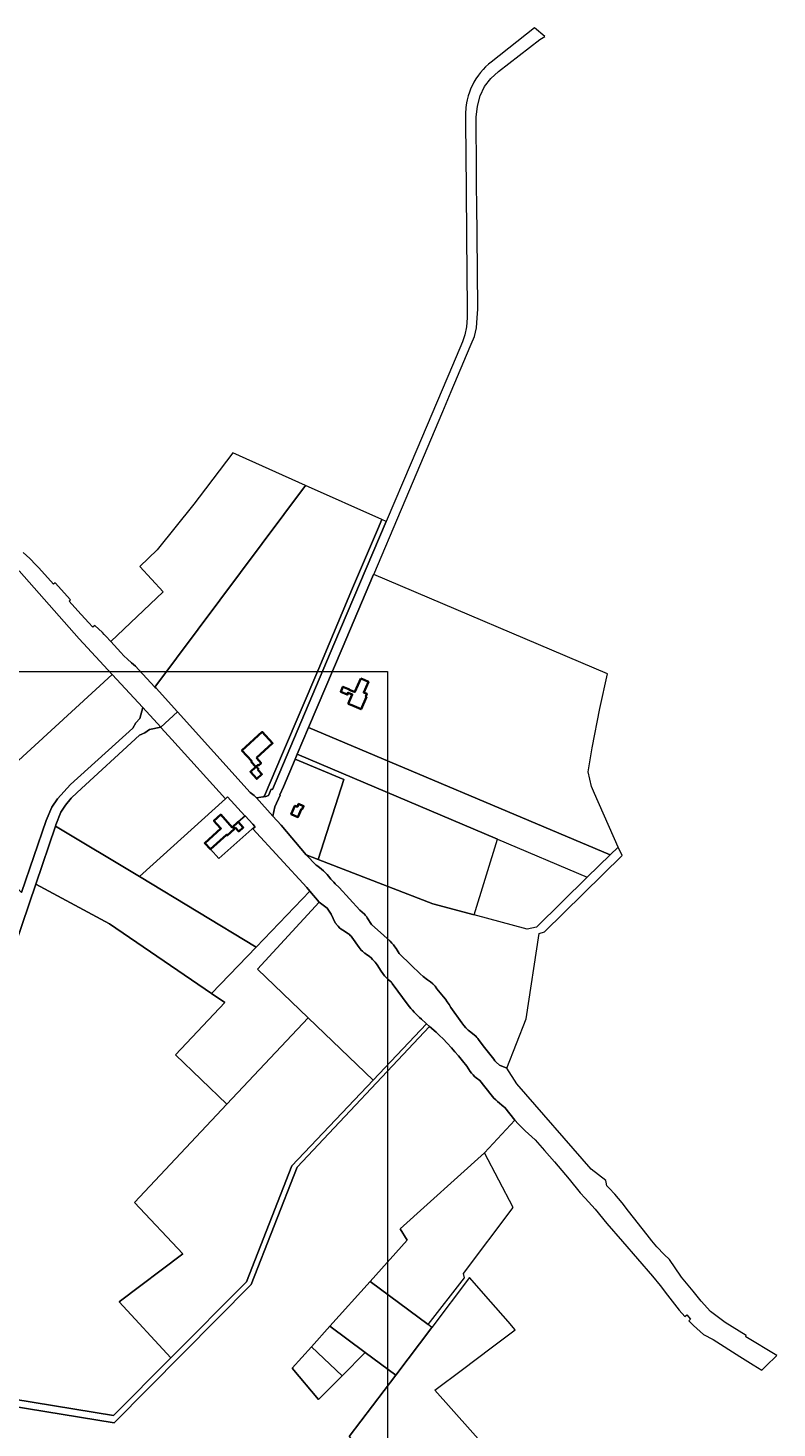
# Model space of a CAD drawing. Header units: metres. Extents: x 152747 to 157233, y 373738 to 378734.
# Tile 29 of 29: x 156188 to 157164, y 376909 to 378734. Entities that reach past the tile are written whole.
import ezdxf
from ezdxf.enums import TextEntityAlignment as Align

# ---------------------------------------------------------------- set-up
doc = ezdxf.new("R2010")
doc.units = ezdxf.units.M
for name, color, linetype, lineweight in [('B-XX-KG-GRENS_PERCEEL-GV', 150, 'Continuous', 18), ('B-XX-KG-GRENS_PERCEEL-S @ 0.001', 150, 'Continuous', 25), ('B-XX-OG-BEBOUWING-G', 7, 'Continuous', 35), ('B-XX-OG-BEBOUWING_HUISNUMMER-T18', 10, 'Continuous', 18), ('B-XX-OG-BEBOUWING_STRAATNAAM-T18', 10, 'Continuous', 18), ('X-XX-AL-DETAIL1-G', 7, 'Continuous', 18)]:
    doc.layers.add(name, color=color, linetype=linetype, lineweight=lineweight)
doc.styles.add('NLCS-ISO', font='NLCS-ISO.ttf', dxfattribs={"height": 1.8})
doc.styles.add('NLCS-ISO-M-T18', font='NLCS-ISO.ttf', dxfattribs={"height": 1.8})

# ---------------------------------------------------------------- blocks, each defined once
blk = doc.blocks.new('SKG-PERCEELNUMMER-SO')
at = {"layer": 'Defpoints'}
blk.add_point((0, 0), dxfattribs=at)
at = {"style": 'NLCS-ISO', "oblique": 10, "flags": 1}
blk.add_attdef('GEMEENTECODE', text='', height=1.8, dxfattribs=at).set_placement((0, 3), align=Align.MIDDLE_RIGHT)
at = {"style": 'NLCS-ISO', "oblique": 10}
blk.add_attdef('PERCEELNUMMER', text='', height=1.8, dxfattribs=at).set_placement((0, 0), align=Align.MIDDLE_CENTER)
at = {"style": 'NLCS-ISO', "oblique": 10, "flags": 1}
blk.add_attdef('SECTIE', text='', height=1.8, dxfattribs=at).set_placement((0, 2), align=Align.MIDDLE_LEFT)

msp = doc.modelspace()

# ---------------------------------------------------------------- linework, layer by layer
at = {"layer": 'B-XX-KG-GRENS_PERCEEL-GV'}
for points in [[(156740.96, 378294.081), (156687.007, 378167.187), (156654.364, 378090.415), (156586.234, 377930.18), (156506.012, 377740.976), (156504.454, 377741.633), (156500.843, 377733.348), (156497.721, 377732.225), (156494.177, 377731.64), (156485.438, 377730.196), (156506.704, 377706.407), (156509.355, 377718.69), (156516.215, 377733.971), (156515.72, 377734.213), (156520.413, 377744.776), (156535.753, 377780.894), (156538.434, 377787.207), (156553.238, 377822.061), (156597.008, 377925.113), (156637.881, 378021.516), (156638.369, 378021.31), (156674.303, 378106.407), (156728.127, 378233.872), (156739.144, 378259.963), (156763.914, 378318.622), (156765.189, 378321.64), (156769.425, 378331.844), (156772.034, 378343), (156773.207, 378356.092), (156773.703, 378367.421), (156773.229, 378418.121), (156772.408, 378505.995), (156772.237, 378524.301), (156772.198, 378546.155), (156771.689, 378617.444), (156773.289, 378631.917), (156776.903, 378645.325), (156782.501, 378657.615), (156790.955, 378667.901), (156801.012, 378677.269), (156854.517, 378719.018), (156861.044, 378722.611), (156847.721, 378733.855), (156791.3, 378689.523), (156787.598, 378686.543), (156783.96, 378683.201), (156780.731, 378679.851), (156777.157, 378675.777), (156774.656, 378672.422), (156771.35, 378667.553), (156768.713, 378663.285), (156766.329, 378658.514), (156764.842, 378655.363), (156763.023, 378650.411), (156761.199, 378645.226), (156759.983, 378640.27), (156759.126, 378636.227), (156758.323, 378630.179), (156758.113, 378627.66), (156757.855, 378624.564), (156757.875, 378620.025), (156757.95, 378611.285), (156758.704, 378524.467), (156759.249, 378461.746), (156760.144, 378368.056), (156759.969, 378356.22), (156759.044, 378344.362), (156757.058, 378333.784), (156753.959, 378324.654)], [(156353.068, 377874.642), (156549.214, 378137.523), (156454.732, 378179.852), (156410.526, 378122.099), (156403.666, 378113.137), (156356.089, 378053.775), (156333.133, 378031.688), (156363.688, 377999.043), (156295.414, 377933.941), (156308.372, 377919.63), (156312.563, 377915.181), (156317.017, 377911.126), (156322.529, 377906.427), (156327.448, 377901.943), (156332.095, 377897.208)], [(156382.416, 377842.235), (156477.215, 377737.416), (156482.527, 377733.185), (156485.438, 377730.196), (156494.177, 377731.64), (156495.152, 377732.44), (156495.765, 377732.947), (156519.119, 377788.007), (156566.686, 377898.806), (156610.687, 378003.518), (156643.016, 378079.663), (156648.638, 378092.944), (156648.65, 378092.975), (156549.214, 378137.523), (156353.068, 377874.642), (156354.498, 377873.104)], [(156648.65, 378092.975), (156648.638, 378092.944), (156643.016, 378079.663), (156610.687, 378003.518), (156566.686, 377898.806), (156519.119, 377788.007), (156495.765, 377732.947), (156495.152, 377732.44), (156494.177, 377731.64), (156497.721, 377732.225), (156500.843, 377733.348), (156504.454, 377741.633), (156506.012, 377740.976), (156586.234, 377930.18), (156654.364, 378090.415)], [(156932.955, 377846.954), (156942.999, 377891.904), (156638.369, 378021.31), (156637.881, 378021.516), (156597.008, 377925.113), (156553.238, 377822.061), (156946.297, 377655.857), (156956.689, 377666.047), (156925.98, 377735.716), (156922.15, 377744.985), (156917.835, 377764.096), (156922.957, 377795.648)], [(156179.119, 377607.066), (156211.223, 377700.776), (156218.617, 377718.033), (156225.894, 377729.03), (156243.043, 377747.505), (156324.208, 377821.114), (156327.916, 377828.167), (156333.141, 377833.599), (156337.282, 377848.226), (156297.396, 377891.1), (156089.917, 377701.333)], [(156360.8, 377822.266), (156361.299, 377821.717), (156375.098, 377806.538), (156445.177, 377729.174), (156447.739, 377731.487), (156470.335, 377706.997), (156470.422, 377706.902), (156480.684, 377695.78), (156483.189, 377693.065), (156483.555, 377692.668), (156480.636, 377689.932), (156551.053, 377613.415), (156555.064, 377608.541), (156566.969, 377594.072), (156577.48, 377586.473), (156580.15, 377582.563), (156582.725, 377578.59), (156585.191, 377572.845), (156586.63, 377569.897), (156588.367, 377567.076), (156589.066, 377566.09), (156589.78, 377565.158), (156591.679, 377562.953), (156593.76, 377560.919), (156595.792, 377559.229), (156597.95, 377557.702), (156605.204, 377552.974), (156606.476, 377552.055), (156607.655, 377551.018), (156608.727, 377549.871), (156609.684, 377548.627), (156619.111, 377535.038), (156620.38, 377533.345), (156621.774, 377531.753), (156623.365, 377530.194), (156625.076, 377528.767), (156625.824, 377528.209), (156626.625, 377527.656), (156628.806, 377526.199), (156630.816, 377524.778), (156632.752, 377523.258), (156634.721, 377521.538), (156636.596, 377519.715), (156638.339, 377517.826), (156639.98, 377515.849), (156641.263, 377514.139), (156642.471, 377512.376), (156647.812, 377504.185), (156652.201, 377498.226), (156656.738, 377493.7), (156659.913, 377491.001), (156661.163, 377489.808), (156662.3, 377488.437), (156683.144, 377460.185), (156684.796, 377457.997), (156686.5, 377455.85), (156688.629, 377453.305), (156690.831, 377450.822), (156692.969, 377448.538), (156695.168, 377446.314), (156697.679, 377443.912), (156700.262, 377441.587), (156706.109, 377436.475), (156706.827, 377435.847), (156710.792, 377432.377), (156719.522, 377424.735), (156724.041, 377420.392), (156728.49, 377415.977), (156734.04, 377410.258), (156739.471, 377404.426), (156744.04, 377399.322), (156748.517, 377394.137), (156754.094, 377387.404), (156759.517, 377380.547), (156764.09, 377373.655), (156765.786, 377371.301), (156767.663, 377369.089), (156769.706, 377367.03), (156771.904, 377365.138), (156776.289, 377361.648), (156791.155, 377343.014), (156792.98, 377340.823), (156794.911, 377338.726), (156797.184, 377336.5), (156799.576, 377334.402), (156807.772, 377327.538), (156808.913, 377326.514), (156822.263, 377310.211), (156826.243, 377305.351), (156835.575, 377296.013), (156848.457, 377284.464), (156860.777, 377270.68), (156873.867, 377255.566), (156892.841, 377233.166), (156907.327, 377215.523), (156913.818, 377208.276), (156926.62, 377194.086), (156942.176, 377175.157), (156962.557, 377151.782), (157001.351, 377106.727), (157011.57, 377094.377), (157021.046, 377081.962), (157036.115, 377062.403), (157043.652, 377054.107), (157046.131, 377056.218), (157051.081, 377050.711), (157048.701, 377048.646), (157055.06, 377042.536), (157068.065, 377030.685), (157080.663, 377024.071), (157115.399, 377002.075), (157132.836, 376991.143), (157144.238, 376983.994), (157149.295, 376989.285), (157163.831, 377003.466), (157123.003, 377027.588), (157123.442, 377029.245), (157096.452, 377046.39), (157076.996, 377060.844), (157064.808, 377074.307), (157054.364, 377087.065), (157039.451, 377105.283), (157038.489, 377106.698), (157023.772, 377128.361), (157016.833, 377134.913), (157007.261, 377145.084), (157000.82, 377152.717), (156994.46, 377160.641), (156970.204, 377191.583), (156961.811, 377202.286), (156952.558, 377213.483), (156945.145, 377221.247), (156942.181, 377224.362), (156940.993, 377229.341), (156940.573, 377231.365), (156921.581, 377245.987), (156824.504, 377357.431), (156811.643, 377378.084), (156802.02, 377381.791), (156797.961, 377385.66), (156796.216, 377387.454), (156794.581, 377389.414), (156780.881, 377407.127), (156774.904, 377415.3), (156773.815, 377416.698), (156772.644, 377418.028), (156771.108, 377419.55), (156769.464, 377420.956), (156764.762, 377424.683), (156761.405, 377427.542), (156758.261, 377430.635), (156755.607, 377433.627), (156753.153, 377436.786), (156738.63, 377456.844), (156736.46, 377460.745), (156734.056, 377464.507), (156731.698, 377467.762), (156729.166, 377470.883), (156720.535, 377481.422), (156718.116, 377484.646), (156715.384, 377487.61), (156712.003, 377490.568), (156708.311, 377493.128), (156702.659, 377497.359), (156698.873, 377500.742), (156686.955, 377512.272), (156671.375, 377527.273), (156667.395, 377533.684), (156665.734, 377536.181), (156663.911, 377538.562), (156661.737, 377541.023), (156659.39, 377543.32), (156651.342, 377550.631), (156635.136, 377564.987), (156629.815, 377573.867), (156628.99, 377575.127), (156628.07, 377576.319), (156627.06, 377577.434), (156625.967, 377578.468), (156620.024, 377583.645), (156592.943, 377613.444), (156588.005, 377618.211), (156586.226, 377620.358), (156582.251, 377624.452), (156579.12, 377628.359), (156577.293, 377630.524), (156575.363, 377632.598), (156572.827, 377635.035), (156570.147, 377637.313), (156565.394, 377641.102), (156563.35, 377642.691), (156550.299, 377656.176), (156517.626, 377694.757), (156506.704, 377706.407), (156485.438, 377730.196), (156482.527, 377733.185), (156477.215, 377737.416), (156382.416, 377842.235)], [(156375.098, 377806.538), (156361.299, 377821.717), (156360.8, 377822.266), (156345.931, 377819.548), (156340.033, 377814.855), (156332.71, 377811.773), (156251.72, 377737.322), (156243.63, 377729.657), (156236.445, 377720.883), (156230.534, 377711.543), (156224.024, 377694.969), (156223.489, 377693.395), (156332.716, 377627.646), (156445.177, 377729.174)], [(156538.434, 377787.207), (156799.596, 377676.217), (156916.52, 377626.657), (156946.297, 377655.857), (156553.238, 377822.061)], [(156506.704, 377706.407), (156517.626, 377694.757), (156550.299, 377656.176), (156565.939, 377650.102), (156599.409, 377754.353), (156535.753, 377780.894), (156520.413, 377744.776), (156515.72, 377734.213), (156516.215, 377733.971), (156509.355, 377718.69)], [(156799.596, 377676.217), (156538.434, 377787.207), (156535.753, 377780.894), (156599.409, 377754.353), (156565.939, 377650.102), (156715.336, 377592.084), (156768.944, 377577.626)], [(156456.099, 377689.282), (156453.812, 377691.843), (156461.532, 377698.842), (156470.422, 377706.902), (156470.335, 377706.997), (156447.739, 377731.487), (156445.177, 377729.174), (156332.716, 377627.646), (156484.854, 377535.466), (156555.064, 377608.541), (156551.053, 377613.415), (156480.636, 377689.932), (156483.555, 377692.668), (156483.189, 377693.065), (156436.113, 377651.408), (156425.382, 377663.231), (156446.337, 377682.225), (156447.229, 377681.251)], [(156436.113, 377651.408), (156483.189, 377693.065), (156480.684, 377695.78), (156470.422, 377706.902), (156461.532, 377698.842), (156453.812, 377691.843), (156456.099, 377689.282), (156447.229, 377681.251), (156446.337, 377682.225), (156425.382, 377663.231)], [(156426.824, 377475.046), (156484.854, 377535.466), (156332.716, 377627.646), (156223.489, 377693.395), (156197.827, 377617.845), (156293.88, 377566.139)], [(156550.299, 377656.176), (156563.35, 377642.691), (156565.394, 377641.102), (156570.147, 377637.313), (156572.827, 377635.035), (156575.363, 377632.598), (156577.293, 377630.524), (156579.12, 377628.359), (156582.251, 377624.452), (156586.226, 377620.358), (156588.005, 377618.211), (156592.943, 377613.444), (156620.024, 377583.645), (156625.967, 377578.468), (156627.06, 377577.434), (156628.07, 377576.319), (156628.99, 377575.127), (156629.815, 377573.867), (156635.136, 377564.987), (156651.342, 377550.631), (156659.39, 377543.32), (156661.737, 377541.023), (156663.911, 377538.562), (156665.734, 377536.181), (156667.395, 377533.684), (156671.375, 377527.273), (156686.955, 377512.272), (156698.873, 377500.742), (156702.659, 377497.359), (156708.311, 377493.128), (156712.003, 377490.568), (156715.384, 377487.61), (156718.116, 377484.646), (156720.535, 377481.422), (156729.166, 377470.883), (156731.698, 377467.762), (156734.056, 377464.507), (156736.46, 377460.745), (156738.63, 377456.844), (156753.153, 377436.786), (156755.607, 377433.627), (156758.261, 377430.635), (156761.405, 377427.542), (156764.762, 377424.683), (156769.464, 377420.956), (156771.108, 377419.55), (156772.644, 377418.028), (156773.815, 377416.698), (156774.904, 377415.3), (156780.881, 377407.127), (156794.581, 377389.414), (156796.216, 377387.454), (156797.961, 377385.66), (156802.02, 377381.791), (156811.643, 377378.084), (156837.09, 377442.005), (156853.989, 377553.543), (156860.819, 377555.46), (156961.885, 377655.019), (156956.689, 377666.047), (156946.297, 377655.857), (156916.52, 377626.657), (156850.221, 377561.643), (156838.071, 377558.983), (156768.944, 377577.626), (156715.336, 377592.084), (156565.939, 377650.102)], [(155985.879, 376976.275), (156298.804, 376925.088), (156373.527, 377000.251), (156306.235, 377073.372), (156389.35, 377135.912), (156326.316, 377202.879), (156446.534, 377330.766), (156379.643, 377395.341), (156443.904, 377463.343), (156426.824, 377475.046), (156293.88, 377566.139), (156197.827, 377617.845), (156153.384, 377487), (156085.242, 377283.748), (156025.537, 377106.532)], [(156552.62, 377443.62), (156486.589, 377506.944), (156566.969, 377594.072), (156555.064, 377608.541), (156484.854, 377535.466), (156426.824, 377475.046), (156443.904, 377463.343), (156379.643, 377395.341), (156446.534, 377330.766)], [(156706.827, 377435.847), (156706.109, 377436.475), (156700.262, 377441.587), (156697.679, 377443.912), (156695.168, 377446.314), (156692.969, 377448.538), (156690.831, 377450.822), (156688.629, 377453.305), (156686.5, 377455.85), (156684.796, 377457.997), (156683.144, 377460.185), (156662.3, 377488.437), (156661.163, 377489.808), (156659.913, 377491.001), (156656.738, 377493.7), (156652.201, 377498.226), (156647.812, 377504.185), (156642.471, 377512.376), (156641.263, 377514.139), (156639.98, 377515.849), (156638.339, 377517.826), (156636.596, 377519.715), (156634.721, 377521.538), (156632.752, 377523.258), (156630.816, 377524.778), (156628.806, 377526.199), (156626.625, 377527.656), (156625.824, 377528.209), (156625.076, 377528.767), (156623.365, 377530.194), (156621.774, 377531.753), (156620.38, 377533.345), (156619.111, 377535.038), (156609.684, 377548.627), (156608.727, 377549.871), (156607.655, 377551.018), (156606.476, 377552.055), (156605.204, 377552.974), (156597.95, 377557.702), (156595.792, 377559.229), (156593.76, 377560.919), (156591.679, 377562.953), (156589.78, 377565.158), (156589.066, 377566.09), (156588.367, 377567.076), (156586.63, 377569.897), (156585.191, 377572.845), (156582.725, 377578.59), (156580.15, 377582.563), (156577.48, 377586.473), (156566.969, 377594.072), (156486.589, 377506.944), (156552.62, 377443.62), (156637.554, 377362.17)], [(156446.534, 377330.766), (156326.316, 377202.879), (156389.35, 377135.912), (156306.235, 377073.372), (156373.527, 377000.251), (156472.153, 377099.458), (156531.501, 377250.752), (156637.554, 377362.17), (156552.62, 377443.62)], [(156637.554, 377362.17), (156531.501, 377250.752), (156472.153, 377099.458), (156373.527, 377000.251), (156298.804, 376925.088), (155985.879, 376976.275), (155985.871, 376976.249), (155983.195, 376967.418), (156299.642, 376915.49), (156478.237, 377095.803), (156538.431, 377248.742), (156710.792, 377432.377), (156706.827, 377435.847)], [(156633.346, 377099.778), (156709.055, 377043.606), (156756.414, 377104.727), (156755.356, 377110.299), (156820.007, 377196.432), (156782.592, 377267.422), (156672.591, 377168.638), (156681.671, 377153.575)], [(156713.968, 377039.993), (156709.055, 377043.606), (156633.346, 377099.778), (156580.879, 377041.37), (156627.129, 377007.033), (156666.795, 376977.584)], [(156713.968, 377039.993), (156666.795, 376977.584), (156606.3, 376897.549), (156685.826, 376800.306), (156704.581, 376814.493), (156707.372, 376816.616), (156731.814, 376835.215), (156754.645, 376852.587), (156760.156, 376856.779), (156788.759, 376878.538), (156718.011, 376957.924), (156753.959, 376984.948), (156791.279, 377013.138), (156822.736, 377036.867), (156813.425, 377047.547), (156790.663, 377073.231), (156762.844, 377104.795)], [(156580.879, 377041.37), (156556.923, 377014.701), (156597.004, 376976.886), (156627.129, 377007.033)], [(156597.004, 376976.886), (156556.923, 377014.701), (156531.707, 376986.63), (156566, 376945.861)]]:
    msp.add_lwpolyline(points, close=True, dxfattribs=at)
for points in [[(156175.988, 378026.102), (156254.183, 377937.549), (156297.396, 377891.1), (156337.282, 377848.226), (156360.8, 377822.266), (156382.416, 377842.235), (156354.498, 377873.104), (156353.068, 377874.642), (156332.095, 377897.208), (156327.448, 377901.943), (156322.529, 377906.427), (156317.017, 377911.126), (156312.563, 377915.181), (156308.372, 377919.63), (156295.414, 377933.941), (156289.047, 377940.973), (156286.889, 377943.322), (156284.629, 377945.617), (156274.786, 377954.979), (156272.236, 377952.65), (156266.46, 377958.921), (156252.633, 377974.017), (156241.095, 377986.614), (156242.929, 377988.359), (156222.829, 378010.644), (156220.909, 378008.817), (156201.598, 378029.98), (156197.742, 378034.206), (156189.788, 378042.415), (156181.349, 378050.117)], [(156089.917, 377701.333), (156297.396, 377891.1), (156254.183, 377937.549), (156175.988, 378026.102)], [(156153.384, 377487), (156197.827, 377617.845), (156223.489, 377693.395), (156224.024, 377694.969), (156230.534, 377711.543), (156236.445, 377720.883), (156243.63, 377729.657), (156251.72, 377737.322), (156332.71, 377811.773), (156340.033, 377814.855), (156345.931, 377819.548), (156360.8, 377822.266), (156337.282, 377848.226), (156333.141, 377833.599), (156327.916, 377828.167), (156324.208, 377821.114), (156243.043, 377747.505), (156225.894, 377729.03), (156218.617, 377718.033), (156211.223, 377700.776), (156179.119, 377607.066)], [(156606.3, 376897.549), (156666.795, 376977.584), (156627.129, 377007.033), (156597.004, 376976.886), (156566, 376945.861), (156531.707, 376986.63), (156556.923, 377014.701), (156580.879, 377041.37), (156633.346, 377099.778), (156681.671, 377153.575), (156672.591, 377168.638), (156782.592, 377267.422), (156822.263, 377310.211), (156808.913, 377326.514), (156807.772, 377327.538), (156799.576, 377334.402), (156797.184, 377336.5), (156794.911, 377338.726), (156792.98, 377340.823), (156791.155, 377343.014), (156776.289, 377361.648), (156771.904, 377365.138), (156769.706, 377367.03), (156767.663, 377369.089), (156765.786, 377371.301), (156764.09, 377373.655), (156759.517, 377380.547), (156754.094, 377387.404), (156748.517, 377394.137), (156744.04, 377399.322), (156739.471, 377404.426), (156734.04, 377410.258), (156728.49, 377415.977), (156724.041, 377420.392), (156719.522, 377424.735), (156710.792, 377432.377), (156538.431, 377248.742), (156478.237, 377095.803), (156299.642, 376915.49), (155983.195, 376967.418)]]:
    msp.add_lwpolyline(points, dxfattribs=at)
at = {"layer": 'B-XX-OG-BEBOUWING-G'}
for points in [[(156621.182, 377885.91), (156613.652, 377868.32), (156611.951, 377869.04), (156611.851, 377868.79), (156606.362, 377871.14), (156606.462, 377871.39), (156597.942, 377875.03), (156595.212, 377868.64), (156603.662, 377864.93), (156604.712, 377867.38), (156610.222, 377865.03), (156605.002, 377852.85)], [(156628.55, 377862.025), (156627.917, 377862.289), (156629.363, 377865.75), (156625.26, 377867.464), (156631.18, 377881.641), (156625.772, 377883.95), (156621.182, 377885.91)], [(156605.002, 377852.85), (156609.593, 377850.88), (156621.722, 377845.675), (156628.55, 377862.025)], [(156485.332, 377782.3), (156506.382, 377801.4), (156492.909, 377816.234), (156466.411, 377792.17), (156479.261, 377778.02), (156478.521, 377777.34), (156484.47, 377770.78), (156477.351, 377764.24), (156485.732, 377755.01), (156492.402, 377761.06), (156487.381, 377766.53), (156488.252, 377767.33)], [(156488.252, 377767.33), (156484.906, 377770.988), (156487.433, 377773.298), (156488.105, 377772.562), (156491.408, 377775.58), (156488.94, 377778.31)], [(156488.94, 377778.31), (156485.332, 377782.3)]]:
    msp.add_lwpolyline(points, dxfattribs=at)
for points in [[(156543.892, 377716.06), (156545.061, 377715.57), (156546.731, 377719.49), (156540.261, 377722.25), (156538.691, 377718.57), (156535.391, 377719.97), (156530.652, 377708.84), (156539.251, 377705.17)], [(156457.724, 377691.399), (156462.241, 377686.43), (156468.02, 377691.67), (156461.531, 377698.82), (156453.811, 377691.81), (156438.731, 377708.43), (156429.899, 377700.474), (156433.838, 377696.102), (156433.741, 377696.033), (156438.948, 377690.305), (156418.023, 377671.344), (156425.396, 377663.182), (156446.338, 377682.18), (156447.224, 377681.203), (156456.116, 377689.273), (156455.783, 377689.641)]]:
    msp.add_lwpolyline(points, close=True, dxfattribs=at)
at = {"layer": 'X-XX-AL-DETAIL1-G'}
msp.add_lwpolyline([(153607.703, 377895.186), (156655.999, 377895.186), (156655.999, 374075.349), (153607.703, 374075.349)], close=True, dxfattribs=at)

# ---------------------------------------------------------------- block references
at = {"layer": 'B-XX-KG-GRENS_PERCEEL-S @ 0.001', "xscale": 0.001, "yscale": 0.001, "zscale": 0.001}
for p, values in [((156715.457, 378218.156), {'PERCEELNUMMER': '3179'}), ((156421.948, 378053.639), {'PERCEELNUMMER': '3041'}), ((156599.329, 377968.768), {'PERCEELNUMMER': '3485'}), ((156522.698, 377931.358), {'PERCEELNUMMER': '3486'}), ((156772.166, 377840.221), {'PERCEELNUMMER': '2697'}), ((156209.716, 377767.89), {'PERCEELNUMMER': '3112'}), ((156544.522, 377740.411), {'PERCEELNUMMER': '3206'}), ((156331.508, 377722.343), {'PERCEELNUMMER': '3159'}), ((156740.877, 377725.697), {'PERCEELNUMMER': '2696'}), ((156453.566, 377680.4), {'PERCEELNUMMER': '3613'}), ((156676.246, 377659.226), {'PERCEELNUMMER': '3207'}), ((156449.837, 377626.872), {'PERCEELNUMMER': '3612'}), ((156348.828, 377570.703), {'PERCEELNUMMER': '3148'}), ((156743.863, 377535.57), {'PERCEELNUMMER': '3117'}), ((156619.439, 377461.382), {'PERCEELNUMMER': '3118'}), ((156464.063, 377424.219), {'PERCEELNUMMER': '3115'}), ((156469.922, 377258.203), {'PERCEELNUMMER': '2686'}), ((156241.045, 377220.863), {'PERCEELNUMMER': '2683'}), ((156507.642, 377179.155), {'PERCEELNUMMER': '3119'}), ((156746.621, 377165.715), {'PERCEELNUMMER': '2690'}), ((156648.36, 377038.87), {'PERCEELNUMMER': '869'}), ((156579.876, 377016.836), {'PERCEELNUMMER': '3231'}), ((156560.224, 376976.937), {'PERCEELNUMMER': '3232'}), ((156691.131, 376929.136), {'PERCEELNUMMER': '1699'})]:
    msp.add_blockref('SKG-PERCEELNUMMER-SO', p, dxfattribs=at).add_auto_attribs(values)

# ---------------------------------------------------------------- texts
at = {"layer": 'B-XX-OG-BEBOUWING_HUISNUMMER-T18', "style": 'NLCS-ISO-M-T18'}
for s, rotation, p in [('11', 66.904, (156600.599, 377869.476)), ('25', 312.198, (156483.231, 377762.785)), ('15', 66.904, (156537.33, 377712.719)), ('16', 312.204, (156460.845, 377692.694))]:
    msp.add_text(s, height=0.0018, rotation=rotation, dxfattribs=at).set_placement(p, align=Align.MIDDLE_CENTER)
at = {"layer": 'B-XX-OG-BEBOUWING_STRAATNAAM-T18', "style": 'NLCS-ISO-M-T18'}
for s, rotation, p in [('Witvenseweg', 66.795, (156513.361, 377742.486)), ('Volmolenweg', 312.399, (156535.775, 377649.089)), ('Riethovensedijk', 71.396, (156195.946, 377630.391))]:
    msp.add_text(s, height=0.0018, rotation=rotation, dxfattribs=at).set_placement(p, align=Align.MIDDLE_CENTER)

doc.saveas('drawing.dxf')
